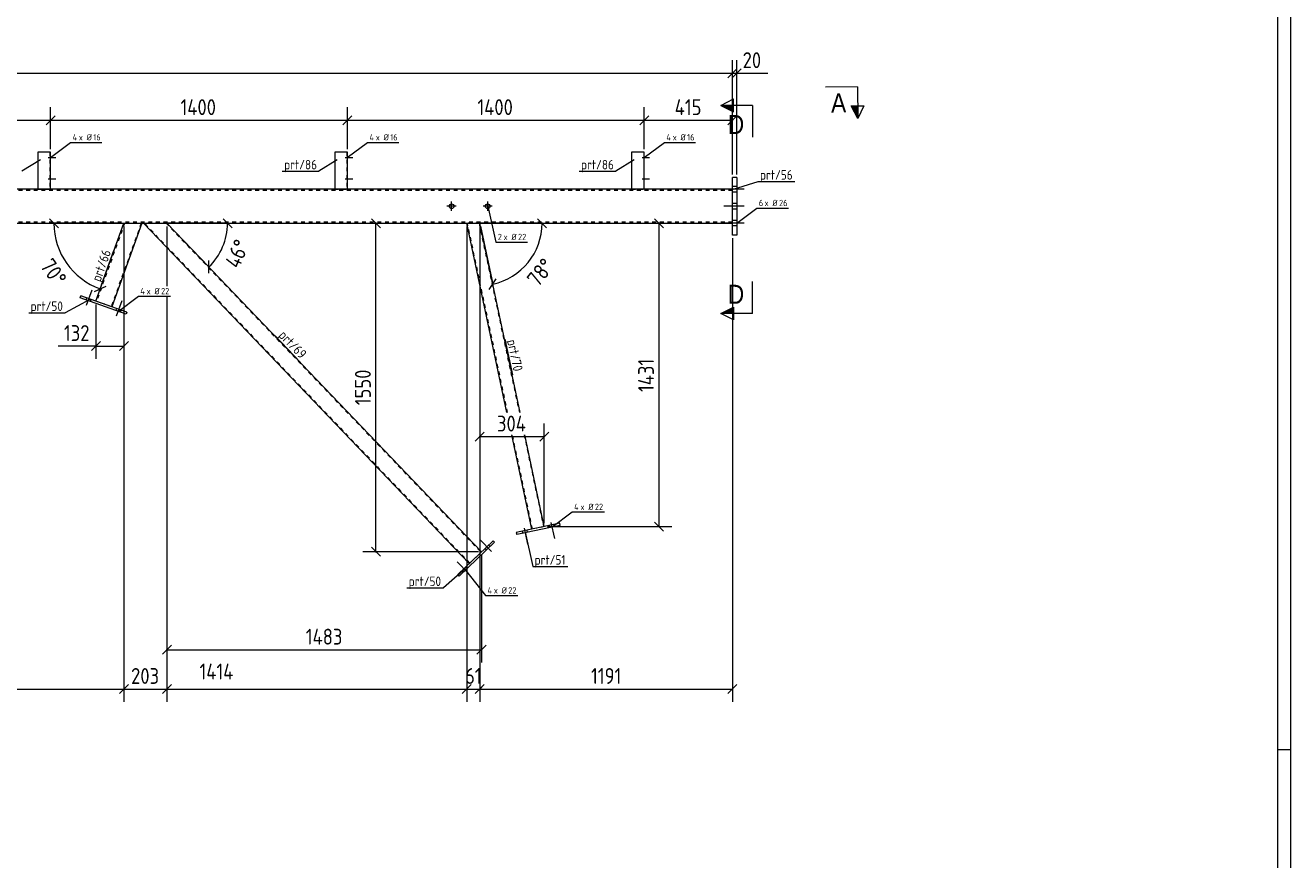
# Model space of a CAD drawing. Header units: millimetres. Extents: x 1 to 1188, y 1 to 840.
# Tile 6 of 7: x 790 to 1188, y 263 to 526. Entities that reach past the tile are written whole.
import ezdxf

# ---------------------------------------------------------------- set-up
doc = ezdxf.new("R2010")
doc.units = ezdxf.units.MM
doc.header["$LTSCALE"] = 0.6
doc.linetypes.add('XKITLINE00', pattern=[0])
doc.linetypes.add('XKITLINE02', pattern=[4, 2, -2])
for name, color, linetype, lineweight in [('Bolt', 7, 'Continuous', 0), ('BoltMark', 3, 'Continuous', 0), ('DrawingSheet', 5, 'Continuous', 0), ('Part', 2, 'Continuous', 0), ('PartMark', 3, 'Continuous', 0), ('Section', 6, 'Continuous', 0), ('Z-DIMENSIONS', 1, 'Continuous', 0)]:
    doc.layers.add(name, color=color, linetype=linetype, lineweight=lineweight)
doc.styles.add('ARIAL', font='ARIAL.TTF')
doc.styles.add('ISOCPEUR', font='ISOCPEUR.TTF')

msp = doc.modelspace()

# ---------------------------------------------------------------- hatches: boundary and pattern name
at = {"layer": 'Section'}
for points in [[(1012.85, 498.73), (1008.85, 500.73), (1012.85, 500.73)], [(1051.87, 500.55), (1051.91, 496.55), (1049.87, 500.53)], [(1012.85, 435.3), (1008.85, 435.3), (1012.85, 437.3)]]:
    msp.add_hatch(color=6, dxfattribs=at).paths.add_polyline_path(points, flags=17)

# ---------------------------------------------------------------- linework, layer by layer
at = {"layer": 'Bolt', "color": 3, "linetype": 'XKITLINE00', "lineweight": 0}
for p, q in [((797.45, 484.32), (799.82, 484.32)), ((797.45, 484.32), (799.82, 484.32)), ((797.95, 484.85), (798.15, 484.85)), ((797.95, 484.85), (798.15, 484.85)), ((797.95, 483.79), (798.15, 483.79)), ((797.95, 483.79), (798.15, 483.79)), ((890.79, 484.32), (893.15, 484.32)), ((890.79, 484.32), (893.15, 484.32)), ((891.29, 484.85), (891.49, 484.85)), ((891.29, 484.85), (891.49, 484.85)), ((891.29, 483.79), (891.49, 483.79)), ((891.29, 483.79), (891.49, 483.79)), ((984.12, 484.32), (986.49, 484.32)), ((984.12, 484.32), (986.49, 484.32)), ((984.62, 484.85), (984.82, 484.85)), ((984.62, 484.85), (984.82, 484.85)), ((984.62, 483.79), (984.82, 483.79)), ((984.62, 483.79), (984.82, 483.79)), ((797.45, 477.65), (799.82, 477.65)), ((797.45, 477.65), (799.82, 477.65)), ((797.95, 478.19), (798.15, 478.19)), ((797.95, 478.19), (798.15, 478.19)), ((890.79, 477.65), (893.15, 477.65)), ((890.79, 477.65), (893.15, 477.65)), ((891.29, 478.19), (891.49, 478.19)), ((891.29, 478.19), (891.49, 478.19)), ((984.12, 477.65), (986.49, 477.65)), ((984.12, 477.65), (986.49, 477.65)), ((984.62, 478.19), (984.82, 478.19)), ((984.62, 478.19), (984.82, 478.19)), ((797.95, 477.12), (798.15, 477.12)), ((797.95, 477.12), (798.15, 477.12)), ((891.29, 477.12), (891.49, 477.12)), ((891.29, 477.12), (891.49, 477.12)), ((984.62, 477.12), (984.82, 477.12)), ((984.62, 477.12), (984.82, 477.12)), ((1016.18, 474.32), (1009.85, 474.32)), ((1016.18, 474.32), (1009.85, 474.32)), ((1013.85, 475.19), (1012.51, 475.19)), ((1013.85, 475.19), (1012.51, 475.19)), ((1013.85, 473.46), (1012.51, 473.46)), ((1013.85, 473.46), (1012.51, 473.46)), ((924.24, 467.52), (924.24, 470.46)), ((935.58, 467.52), (935.58, 470.46)), ((1013.85, 469.86), (1012.51, 469.86)), ((1013.85, 469.86), (1012.51, 469.86)), ((925.71, 468.99), (922.78, 468.99)), ((937.04, 468.99), (934.11, 468.99)), ((1016.18, 468.99), (1009.85, 468.99)), ((1016.18, 468.99), (1009.85, 468.99)), ((1013.85, 468.12), (1012.51, 468.12)), ((1013.85, 468.12), (1012.51, 468.12)), ((1016.18, 463.66), (1009.85, 463.66)), ((1016.18, 463.66), (1009.85, 463.66)), ((1013.85, 464.52), (1012.51, 464.52)), ((1013.85, 464.52), (1012.51, 464.52)), ((1013.85, 462.79), (1012.51, 462.79)), ((1013.85, 462.79), (1012.51, 462.79)), ((809.5, 437.89), (811.25, 442.75)), ((809.5, 437.89), (811.25, 442.75)), ((809.32, 439.55), (809.54, 440.18)), ((809.32, 439.55), (809.54, 440.18)), ((810.7, 439.06), (810.92, 439.68)), ((810.7, 439.06), (810.92, 439.68)), ((818.92, 434.51), (820.66, 439.38)), ((818.92, 434.51), (820.66, 439.38)), ((818.73, 436.17), (818.96, 436.8)), ((818.73, 436.17), (818.96, 436.8)), ((820.11, 435.68), (820.34, 436.31)), ((820.11, 435.68), (820.34, 436.31)), ((946.46, 366.76), (946.6, 366.11)), ((946.46, 366.76), (946.6, 366.11)), ((947, 367.73), (948.08, 362.67)), ((947, 367.73), (948.08, 362.67)), ((947.89, 367.07), (948.03, 366.41)), ((947.89, 367.07), (948.03, 366.41)), ((954.93, 368.56), (955.07, 367.91)), ((954.93, 368.56), (955.07, 367.91)), ((955.48, 369.53), (956.55, 364.48)), ((955.48, 369.53), (956.55, 364.48)), ((956.37, 368.87), (956.51, 368.22)), ((956.37, 368.87), (956.51, 368.22)), ((936.82, 360.36), (933.25, 364.09)), ((936.82, 360.36), (933.25, 364.09)), ((936.31, 361.95), (935.85, 362.43)), ((936.31, 361.95), (935.85, 362.43)), ((935.25, 360.94), (934.79, 361.42)), ((935.25, 360.94), (934.79, 361.42)), ((929.59, 353.45), (926.02, 357.18)), ((929.59, 353.45), (926.02, 357.18)), ((928.03, 354.02), (927.57, 354.51)), ((928.03, 354.02), (927.57, 354.51)), ((929.09, 355.04), (928.63, 355.52)), ((929.09, 355.04), (928.63, 355.52))]:
    msp.add_line(p, q, dxfattribs=at)
for centre in [(924.24, 468.99), (935.58, 468.99)]:
    msp.add_circle(centre, 0.733, dxfattribs=at)
at = {"layer": 'BoltMark', "color": 4, "linetype": 'XKITLINE00', "lineweight": 0}
for p, q in [((798.12, 484.32), (804.49, 489.08)), ((804.49, 489.08), (814.28, 489.08)), ((891.45, 484.32), (897.82, 489.08)), ((897.82, 489.08), (907.61, 489.08)), ((984.79, 484.32), (991.15, 489.08)), ((991.15, 489.08), (1000.94, 489.08)), ((935.58, 468.99), (938.16, 457.73)), ((1013.85, 463.66), (1020.21, 468.42)), ((1020.21, 468.42), (1030.17, 468.42)), ((938.16, 457.73), (948.13, 457.73)), ((819.42, 435.93), (825.79, 440.69)), ((825.79, 440.69), (835.92, 440.69)), ((955.79, 368.06), (962.15, 372.83)), ((962.15, 372.83), (972.29, 372.83)), ((928.56, 354.53), (934.92, 346.57)), ((934.92, 346.57), (945.06, 346.57))]:
    msp.add_line(p, q, dxfattribs=at)
at = {"layer": 'DrawingSheet', "color": 2, "linetype": 'XKITLINE00', "lineweight": 0}
for p, q in [((1188, 1), (1188, 840)), ((1188, 298), (1184, 298))]:
    msp.add_line(p, q, dxfattribs=at)
at = {"layer": 'DrawingSheet', "color": 3, "linetype": 'XKITLINE00', "lineweight": 0}
msp.add_line((1184, 5), (1184, 836), dxfattribs=at)
at = {"layer": 'Part', "color": 2, "linetype": 'XKITLINE00', "lineweight": 0}
for p, q in [((798.15, 485.99), (794.15, 485.99)), ((794.15, 485.99), (794.15, 474.32)), ((798.15, 474.32), (798.15, 485.99)), ((891.49, 485.99), (887.49, 485.99)), ((887.49, 485.99), (887.49, 474.32)), ((891.49, 474.32), (891.49, 485.99)), ((984.82, 485.99), (980.82, 485.99)), ((980.82, 485.99), (980.82, 474.32)), ((984.82, 474.32), (984.82, 485.99)), ((1012.51, 459.93), (1012.51, 477.99)), ((1013.85, 477.99), (1012.51, 477.99)), ((1013.85, 477.99), (1013.85, 459.93)), ((1012.51, 474.32), (313.68, 474.32)), ((233.82, 463.66), (1012.51, 463.66)), ((812.43, 439.14), (821.22, 463.66)), ((826.89, 463.66), (817.45, 437.34)), ((929.78, 356.63), (827.38, 463.66)), ((933.64, 360.31), (834.76, 463.66)), ((941.65, 404.13), (929, 463.66)), ((945.74, 404.13), (933.09, 463.66)), ((1013.85, 459.93), (1012.51, 459.93)), ((807.5, 440.2), (807.72, 440.83)), ((821.93, 435.03), (807.5, 440.2)), ((822.16, 435.65), (807.72, 440.83)), ((822.16, 435.65), (821.93, 435.03)), ((949.46, 367.4), (943.14, 397.13)), ((953.37, 368.23), (947.23, 397.13)), ((958.26, 369.27), (944.57, 366.36)), ((944.57, 366.36), (944.7, 365.71)), ((958.4, 368.62), (944.7, 365.71)), ((958.4, 368.62), (958.26, 369.27)), ((926.17, 353.17), (937.25, 363.77)), ((937.71, 363.29), (926.63, 352.69)), ((937.25, 363.77), (937.71, 363.29)), ((926.63, 352.69), (926.17, 353.17))]:
    msp.add_line(p, q, dxfattribs=at)
at = {"layer": 'Part', "color": 7, "linetype": 'XKITLINE02', "lineweight": 0}
for p, q in [((797.95, 485.99), (797.95, 474.32)), ((891.29, 485.99), (891.29, 474.32)), ((984.62, 485.99), (984.62, 474.32)), ((1012.51, 473.99), (313.68, 473.99)), ((794.15, 474.32), (798.15, 474.32)), ((794.15, 474.32), (794.15, 474.32)), ((794.15, 474.32), (794.15, 474.32)), ((794.15, 474.32), (794.15, 474.32)), ((794.15, 474.32), (794.15, 474.32)), ((798.15, 474.32), (798.15, 474.32)), ((798.15, 474.32), (798.15, 474.32)), ((887.49, 474.32), (891.49, 474.32)), ((887.49, 474.32), (887.49, 474.32)), ((887.49, 474.32), (887.49, 474.32)), ((887.49, 474.32), (887.49, 474.32)), ((887.49, 474.32), (887.49, 474.32)), ((891.49, 474.32), (891.49, 474.32)), ((891.49, 474.32), (891.49, 474.32)), ((980.82, 474.32), (984.82, 474.32)), ((980.82, 474.32), (980.82, 474.32)), ((980.82, 474.32), (980.82, 474.32)), ((980.82, 474.32), (980.82, 474.32)), ((980.82, 474.32), (980.82, 474.32)), ((984.82, 474.32), (984.82, 474.32)), ((984.82, 474.32), (984.82, 474.32)), ((1012.51, 463.66), (1012.51, 474.32)), ((1012.51, 463.99), (233.75, 463.99)), ((821.44, 463.66), (812.62, 439.08)), ((826.68, 463.66), (817.26, 437.41)), ((821.22, 463.66), (826.89, 463.66)), ((834.76, 463.66), (827.38, 463.66)), ((929.93, 356.76), (827.66, 463.66)), ((834.49, 463.66), (933.49, 360.17)), ((933.09, 463.66), (929, 463.66)), ((941.85, 404.13), (929.2, 463.66)), ((932.88, 463.66), (945.53, 404.13)), ((817.45, 437.34), (812.43, 439.14)), ((949.65, 367.44), (943.34, 397.13)), ((947.02, 397.13), (953.17, 368.19)), ((953.37, 368.23), (949.46, 367.4)), ((933.64, 360.31), (929.78, 356.63))]:
    msp.add_line(p, q, dxfattribs=at)
at = {"layer": 'PartMark', "color": 7, "linetype": 'XKITLINE00', "lineweight": 0}
for p, q in [((794.97, 483.63), (789.18, 479.98)), ((888.31, 483.63), (882.51, 479.98)), ((981.64, 483.63), (975.85, 479.98)), ((871, 479.98), (882.51, 479.98)), ((964.33, 479.98), (975.85, 479.98)), ((1012.8, 474.36), (1020.59, 476.76)), ((1020.59, 476.76), (1032.11, 476.76)), ((814.16, 444.26), (818.05, 455.1)), ((810.53, 439.62), (802.8, 435.45)), ((791.29, 435.45), (802.8, 435.45)), ((868.82, 428.21), (876.78, 419.89)), ((940.94, 427.19), (943.33, 415.93)), ((947.4, 366.45), (949.73, 355.66)), ((928.6, 355.02), (921.67, 348.92)), ((949.73, 355.66), (960.73, 355.66)), ((910.16, 348.92), (921.67, 348.92))]:
    msp.add_line(p, q, dxfattribs=at)
at = {"layer": 'Section', "color": 6, "linetype": 'XKITLINE00', "lineweight": 0}
for p, q in [((1051.81, 506.55), (1041.81, 506.45)), ((1051.81, 506.55), (1051.91, 496.55)), ((1008.85, 500.73), (1012.85, 502.73)), ((1012.85, 498.73), (1012.85, 502.73)), ((1008.85, 500.73), (1012.85, 498.73)), ((1018.85, 500.73), (1008.85, 500.73)), ((1018.85, 500.73), (1018.85, 490.73)), ((1049.87, 500.53), (1053.87, 500.57)), ((1051.91, 496.55), (1049.87, 500.53)), ((1053.87, 500.57), (1051.91, 496.55)), ((1018.85, 435.3), (1018.85, 445.3)), ((1008.85, 435.3), (1012.85, 437.3)), ((1012.85, 433.3), (1008.85, 435.3)), ((1018.85, 435.3), (1008.85, 435.3)), ((1012.85, 437.3), (1012.85, 433.3))]:
    msp.add_line(p, q, dxfattribs=at)
at = {"layer": 'Z-DIMENSIONS', "color": 7, "linetype": 'XKITLINE00', "lineweight": 0}
for p, q in [((1012.51, 478.99), (1012.51, 514.93)), ((1012.51, 478.99), (1012.51, 514.93)), ((1013.85, 478.99), (1013.85, 514.93)), ((231.55, 510.83), (1012.51, 510.83)), ((1013.93, 512.25), (1011.1, 509.42)), ((1013.93, 512.25), (1011.1, 509.42)), ((1015.26, 512.25), (1012.43, 509.42)), ((1012.51, 510.83), (1013.85, 510.83)), ((1013.85, 510.83), (1023.61, 510.83)), ((1013.85, 510.83), (1023.61, 510.83)), ((799.57, 497.48), (796.74, 494.65)), ((799.57, 497.48), (796.74, 494.65)), ((798.15, 486.99), (798.15, 500.16)), ((798.15, 486.99), (798.15, 500.16)), ((892.9, 497.48), (890.07, 494.65)), ((892.9, 497.48), (890.07, 494.65)), ((891.49, 486.99), (891.49, 500.16)), ((891.49, 486.99), (891.49, 500.16)), ((986.24, 497.48), (983.41, 494.65)), ((986.24, 497.48), (983.41, 494.65)), ((984.82, 486.99), (984.82, 500.16)), ((984.82, 486.99), (984.82, 500.16)), ((1013.93, 497.48), (1011.1, 494.65)), ((1012.51, 478.99), (1012.51, 500.16)), ((704.82, 496.06), (798.15, 496.06)), ((798.15, 496.06), (891.49, 496.06)), ((891.49, 496.06), (984.82, 496.06)), ((984.82, 496.06), (1012.51, 496.06)), ((797.84, 465.07), (800.67, 462.24)), ((820.22, 463.66), (799.26, 463.66)), ((799.26, 463.66), (821.22, 463.66)), ((813.81, 442.98), (821.22, 463.66)), ((821.22, 462.66), (821.22, 313.14)), ((821.22, 462.66), (821.22, 313.14)), ((821.22, 462.66), (821.22, 421)), ((853.81, 463.66), (834.76, 463.66)), ((847.93, 449.9), (834.76, 463.66)), ((834.76, 462.66), (834.76, 443.89)), ((834.76, 462.66), (834.76, 443.89)), ((834.76, 462.66), (834.76, 443.89)), ((835.76, 463.66), (853.81, 463.66)), ((855.22, 462.24), (852.39, 465.07)), ((894.59, 463.66), (904.45, 463.66)), ((899.03, 465.07), (901.86, 462.24)), ((900.45, 360.31), (900.45, 463.66)), ((929, 462.66), (929, 324.74)), ((929, 462.66), (929, 313.14)), ((952.68, 463.66), (933.09, 463.66)), ((937.16, 444.5), (933.09, 463.66)), ((933.09, 462.66), (933.09, 392.53)), ((933.09, 462.66), (933.09, 313.14)), ((933.09, 462.66), (933.09, 324.74)), ((933.29, 462.68), (937.16, 444.5)), ((954.09, 462.24), (951.26, 465.07)), ((967.99, 463.66), (993.45, 463.66)), ((988.03, 465.07), (990.86, 462.24)), ((989.45, 368.23), (989.45, 463.66)), ((1012.51, 458.93), (1012.51, 313.14)), ((847.88, 447.9), (847.97, 451.9)), ((936.07, 442.82), (938.25, 446.17)), ((812, 442.13), (815.62, 443.83)), ((812.43, 438.14), (812.43, 421)), ((834.76, 440.69), (834.76, 325.5)), ((834.76, 440.69), (834.76, 313.14)), ((834.76, 440.69), (834.76, 313.14)), ((813.84, 426.41), (811.02, 423.58)), ((822.64, 426.41), (819.81, 423.58)), ((812.43, 425), (800.52, 425)), ((812.43, 425), (800.52, 425)), ((812.43, 425), (821.22, 425)), ((934.5, 397.94), (931.67, 395.11)), ((954.78, 397.94), (951.96, 395.11)), ((953.37, 369.23), (953.37, 400.63)), ((933.09, 396.53), (953.37, 396.53)), ((954.37, 368.23), (993.45, 368.23)), ((988.03, 369.64), (990.86, 366.82)), ((932.64, 360.31), (896.35, 360.31)), ((899.03, 361.73), (901.86, 358.9)), ((933.64, 359.31), (933.64, 325.5)), ((836.18, 330.91), (833.35, 328.08)), ((935.05, 330.91), (932.22, 328.08)), ((834.76, 329.5), (933.64, 329.5)), ((822.64, 318.55), (819.81, 315.72)), ((822.48, 318.4), (819.81, 315.72)), ((836.18, 318.55), (833.35, 315.72)), ((836.18, 318.55), (833.35, 315.72)), ((930.41, 318.55), (927.58, 315.72)), ((934.5, 318.55), (931.67, 315.72)), ((1013.93, 318.55), (1011.1, 315.72)), ((725.21, 317.14), (821.22, 317.14)), ((821.22, 317.14), (834.76, 317.14)), ((834.76, 317.14), (929, 317.14)), ((929.6, 317.74), (927.58, 315.72)), ((929, 317.74), (929, 313.14)), ((929, 317.14), (933.09, 317.14)), ((933.69, 317.74), (931.67, 315.72)), ((933.09, 317.74), (933.09, 313.14)), ((933.09, 317.14), (1012.51, 317.14))]:
    msp.add_line(p, q, dxfattribs=at)
for centre, radius, start, end in [((821.22, 463.66), 21.97, 180, 250.2661), ((834.76, 463.66), 19.04, 313.7332, 360), ((933.09, 463.66), 19.59, 281.9996, 0)]:
    msp.add_arc(centre, radius, start, end, dxfattribs=at)
at = {"layer": 'Z-DIMENSIONS', "color": 3}
for p in [(1012.51, 510.83), (1012.51, 510.83), (1013.85, 510.83), (798.15, 496.06), (798.15, 496.06), (891.49, 496.06), (891.49, 496.06), (984.82, 496.06), (984.82, 496.06), (1012.51, 496.06), (900.45, 463.66), (989.45, 463.66), (812.43, 425), (821.22, 425), (933.09, 396.53), (953.37, 396.53), (989.45, 368.23), (900.45, 360.31), (834.76, 329.5), (933.64, 329.5), (821.22, 317.14), (821.22, 317.14), (834.76, 317.14), (834.76, 317.14), (929, 317.14), (929, 317.14), (933.09, 317.14), (933.09, 317.14), (1012.51, 317.14)]:
    msp.add_point(p, dxfattribs=at)
at = {"layer": 'Z-DIMENSIONS', "color": 7}
for p in [(799.26, 463.66), (853.81, 463.66), (952.68, 463.66), (847.93, 449.9), (813.81, 442.98), (937.16, 444.5)]:
    msp.add_point(p, dxfattribs=at)

# ---------------------------------------------------------------- texts
at = {"layer": 'BoltMark', "color": 4, "style": 'ISOCPEUR', "width": 0.85}
for s, p in [('4', (805.09, 489.68)), ('x Ø', (807.06, 489.68)), ('16', (811.61, 489.68)), ('4', (898.42, 489.68)), ('x Ø', (900.39, 489.68)), ('16', (904.95, 489.68)), ('4', (991.75, 489.68)), ('x Ø', (993.73, 489.68)), ('16', (998.28, 489.68)), ('6', (1020.81, 469.02)), ('x Ø', (1022.61, 469.02)), ('26', (1027.17, 469.02)), ('2', (938.76, 458.33)), ('x Ø', (940.57, 458.33)), ('22', (945.12, 458.33)), ('4', (826.39, 441.29)), ('x Ø', (828.36, 441.29)), ('22', (832.91, 441.29)), ('4', (962.75, 373.43)), ('x Ø', (964.73, 373.43)), ('22', (969.28, 373.43)), ('4', (935.52, 347.17)), ('x Ø', (937.5, 347.17)), ('22', (942.05, 347.17))]:
    msp.add_text(s, height=2, dxfattribs=at).set_placement(p)
at = {"layer": 'PartMark', "color": 3, "style": 'ISOCPEUR', "width": 0.85}
for s, p in [('prt/86', (871.6, 480.58)), ('prt/86', (964.93, 480.58)), ('prt/56', (1021.19, 477.36)), ('prt/50', (791.89, 436.05)), ('prt/51', (950.33, 356.26)), ('prt/50', (910.76, 349.52))]:
    msp.add_text(s, height=3, dxfattribs=at).set_placement(p)
for s, rotation, p in [('prt/66', 70.2675, (813.8, 445.03)), ('prt/69', -46.2663, (869.67, 428.19)), ('prt/70', -78.0025, (941.65, 426.73))]:
    msp.add_text(s, height=3, rotation=rotation, dxfattribs=at).set_placement(p)
at = {"layer": 'Section', "color": 6, "style": 'ARIAL', "width": 0.85}
msp.add_text('A', height=6, rotation=0.5672, dxfattribs=at).set_placement((1043.55, 498.47))
for p in [(1011.07, 491.73), (1011.07, 438.3)]:
    msp.add_text('D', height=6, dxfattribs=at).set_placement(p)
at = {"layer": 'Z-DIMENSIONS', "color": 3, "style": 'ISOCPEUR', "width": 0.85}
for s, p in [('20', (1015.72, 512.43)), ('1400', (839.02, 497.66)), ('1400', (932.35, 497.66)), ('415', (994.37, 497.66)), ('132', (802.39, 426.6)), ('304', (938.5, 398.13)), ('1483', (878.4, 331.1)), ('203', (823.48, 318.74)), ('1414', (844.99, 320.16)), ('61', (928.46, 318.74)), ('1191', (968.07, 318.74))]:
    msp.add_text(s, height=5, dxfattribs=at).set_placement(p)
for s, rotation, p in [('46°', 66.8642, (857.4, 449.08)), ('70°', -54.8664, (794.65, 450.21)), ('78°', 50.999, (951.43, 443.27)), ('1431', 90.0002, (987.85, 410.57)), ('1550', 90.0002, (898.85, 406.4))]:
    msp.add_text(s, height=5, rotation=rotation, dxfattribs=at).set_placement(p)

doc.saveas('drawing.dxf')
